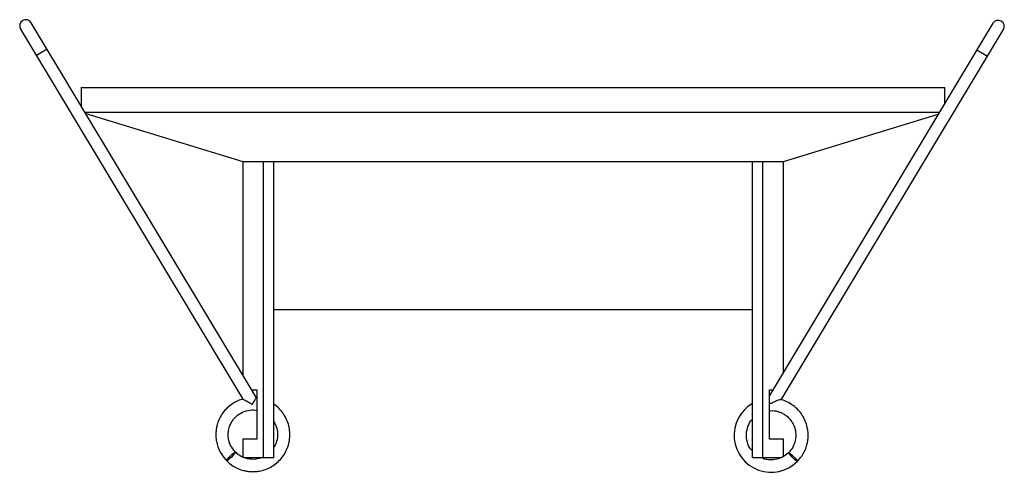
# Paper-space layout '_Izquierda' of a CAD drawing. Header units: millimetres. Extents: x -40 to 39.8, y 7.3 to 44.
import ezdxf

# ---------------------------------------------------------------- set-up
doc = ezdxf.new("R2010")
doc.units = ezdxf.units.MM

psp = doc.layouts.new('_Izquierda')

# ---------------------------------------------------------------- linework, layer by layer
at = {"color": 7, "linetype": 'Continuous', "lineweight": 25}
for p, q in [((-39.922, 43.263), (-21.905, 13.278)), ((-20.801, 13.381), (-39.065, 43.778)), ((38.884, 43.729), (20.769, 13.581)), ((21.724, 13.229), (39.741, 43.214)), ((-37.778, 41.635), (-38.635, 41.12)), ((37.596, 41.586), (38.453, 41.071)), ((-35, 38.531), (-35, 37.013)), ((-35, 38.531), (35, 38.531)), ((35, 37.266), (35, 38.531)), ((-34.71, 36.531), (34.558, 36.531)), ((-34.645, 36.422), (-21.917, 32.531)), ((21.917, 32.531), (34.459, 36.365)), ((-21.917, 32.531), (-21.917, 15.238)), ((-21.917, 32.531), (21.917, 32.531)), ((-20.237, 8.531), (-20.237, 32.531)), ((-19.391, 8.531), (-19.391, 32.531)), ((19.391, 8.531), (19.391, 32.531)), ((20.237, 8.531), (20.237, 32.531)), ((21.917, 15.491), (21.917, 32.531)), ((-19.391, 20.531), (19.391, 20.531)), ((-21.191, 14.031), (-20.769, 14.031)), ((-20.769, 14.031), (-20.769, 10.031)), ((20.769, 14.031), (21.039, 14.031)), ((20.769, 10.031), (20.769, 14.031)), ((-21.178, 12.849), (-21.137, 12.873)), ((-20.769, 13.377), (-20.808, 13.379)), ((-21.917, 10.031), (-21.917, 8.531)), ((-20.769, 10.031), (-21.917, 10.031)), ((21.917, 10.031), (20.769, 10.031)), ((21.917, 8.644), (21.917, 10.031)), ((-19.391, 8.531), (-21.807, 8.531)), ((21.758, 8.531), (19.391, 8.531))]:
    psp.add_line(p, q, dxfattribs=at)
at = {"color": 7, "linetype": 'Continuous', "lineweight": 25, "flags": 128}
for points in [[(-23.215, 8.277), (-23.206, 8.321), (-23.144, 8.413), (-23.038, 8.537), (-22.907, 8.676), (-22.768, 8.808), (-22.644, 8.913), (-22.552, 8.975), (-22.508, 8.985), (-22.518, 8.941), (-22.58, 8.849), (-22.685, 8.725), (-22.817, 8.586), (-22.956, 8.454), (-23.08, 8.349), (-23.171, 8.287), (-23.215, 8.277)], [(23.034, 8.228), (22.99, 8.238), (22.899, 8.3), (22.775, 8.405), (22.636, 8.537), (22.504, 8.676), (22.399, 8.8), (22.337, 8.892), (22.327, 8.936), (22.371, 8.926), (22.462, 8.864), (22.586, 8.759), (22.725, 8.627), (22.857, 8.488), (22.962, 8.364), (23.024, 8.272), (23.034, 8.228)]]:
    psp.add_lwpolyline(points, dxfattribs=at)
at = {"color": 7, "linetype": 'Continuous', "lineweight": 25}
for centre, radius, start, end in [((-39.494, 43.521), 0.5, 31, 211), ((39.312, 43.472), 0.5, 329, 149), ((20.912, 10.345), 2.998, 120.48917, 315.07252)]:
    psp.add_arc(centre, radius, start, end, dxfattribs=at)
for points, knots in [([(-21.897, 13.281), (-22.029, 13.242), (-22.33, 13.153), (-22.762, 12.909), (-23.181, 12.577), (-23.533, 12.172), (-23.804, 11.721), (-23.966, 11.299), (-24.053, 10.926), (-24.098, 10.568), (-24.096, 10.174), (-24.03, 9.729), (-23.884, 9.257), (-23.627, 8.743), (-23.358, 8.438), (-23.215, 8.277)], [0, 0, 0, 0, 0.066099, 0.150535, 0.23621, 0.322075, 0.406629, 0.487345, 0.538395, 0.590198, 0.660518, 0.726575, 0.805522, 0.897251, 1, 1, 1, 1]), ([(-23.215, 8.277), (-23.077, 8.153), (-22.817, 7.919), (-22.385, 7.679), (-21.991, 7.527), (-21.621, 7.438), (-21.272, 7.397), (-20.92, 7.397), (-20.515, 7.444), (-20.06, 7.566), (-19.576, 7.793), (-19.14, 8.102), (-18.763, 8.485), (-18.462, 8.927), (-18.243, 9.415), (-18.114, 9.936), (-18.079, 10.47), (-18.139, 11.002), (-18.292, 11.514), (-18.534, 11.995), (-18.859, 12.417), (-19.15, 12.708), (-19.346, 12.828), (-19.391, 12.856)], [0, 0, 0, 0, 0.055809, 0.105353, 0.147848, 0.183004, 0.219501, 0.253698, 0.288724, 0.342186, 0.395197, 0.448744, 0.502696, 0.556184, 0.609273, 0.663123, 0.716946, 0.769989, 0.823486, 0.877441, 0.930976, 0.984006, 1, 1, 1, 1]), ([(-21.178, 12.849), (-21.178, 12.851), (-21.179, 12.857), (-21.186, 12.868), (-21.221, 12.896), (-21.376, 12.981), (-21.581, 13.092), (-21.78, 13.196), (-21.88, 13.253), (-21.899, 13.272), (-21.905, 13.278)], [0, 0, 0, 0, 0.007868, 0.01573, 0.037145, 0.134806, 0.527848, 0.712001, 0.898029, 1, 1, 1, 1]), ([(-20.808, 13.379), (-20.809, 13.38), (-20.811, 13.385), (-20.846, 13.345), (-20.905, 13.267), (-20.984, 13.15), (-21.058, 13.031), (-21.108, 12.942), (-21.132, 12.899), (-21.136, 12.879), (-21.137, 12.873)], [0, 0, 0, 0, 0.081716, 0.257018, 0.433555, 0.621897, 0.830094, 0.929369, 0.978321, 1, 1, 1, 1]), ([(21.717, 13.237), (21.717, 13.238), (21.714, 13.243), (21.67, 13.235), (21.573, 13.211), (21.378, 13.142), (21.13, 13.045), (20.956, 12.936), (20.868, 12.908), (20.857, 12.908), (20.848, 12.912), (20.828, 12.933), (20.802, 12.979), (20.781, 13.016), (20.769, 13.038)], [0, 0, 0, 0, 0.022491, 0.1037815, 0.2146009, 0.3784279, 0.649363, 0.8486741, 0.8595583, 0.8665879, 0.8736744, 0.8842391, 0.9344137, 1, 1, 1, 1]), ([(23.034, 8.228), (23.158, 8.367), (23.393, 8.627), (23.633, 9.059), (23.785, 9.453), (23.873, 9.822), (23.914, 10.172), (23.914, 10.524), (23.868, 10.929), (23.745, 11.384), (23.519, 11.868), (23.209, 12.304), (22.827, 12.682), (22.383, 12.978), (22.007, 13.163), (21.775, 13.216), (21.715, 13.229)], [0, 0, 0, 0, 0.088907, 0.167832, 0.235528, 0.291533, 0.349675, 0.404153, 0.45995, 0.545118, 0.629566, 0.714869, 0.800816, 0.886025, 0.970598, 1, 1, 1, 1]), ([(-22.508, 8.985), (-22.651, 9.158), (-22.921, 9.486), (-23.092, 10.069), (-23.105, 10.596), (-23.005, 11.037), (-22.847, 11.383), (-22.603, 11.739), (-22.218, 12.093), (-21.648, 12.348), (-21.138, 12.437), (-20.85, 12.368), (-20.769, 12.348)], [0, 0, 0, 0, 0.132741, 0.250886, 0.354549, 0.444421, 0.51851, 0.580179, 0.701461, 0.824126, 0.950389, 1, 1, 1, 1]), ([(20.769, 12.322), (20.848, 12.333), (21.123, 12.374), (21.492, 12.278), (21.844, 12.128), (22.11, 11.963), (22.389, 11.72), (22.663, 11.359), (22.875, 10.862), (22.947, 10.241), (22.821, 9.675), (22.591, 9.233), (22.416, 9.036), (22.327, 8.936)], [0, 0, 0, 0, 0.049678, 0.171092, 0.228209, 0.287364, 0.363375, 0.456412, 0.565777, 0.693791, 0.837495, 0.917069, 1, 1, 1, 1]), ([(-19.391, 11.426), (-19.304, 11.26), (-19.12, 10.911), (-19.067, 10.309), (-19.165, 9.822), (-19.293, 9.512), (-19.367, 9.398), (-19.391, 9.36)], [0, 0, 0, 0, 0.257085, 0.540976, 0.811752, 0.939134, 1, 1, 1, 1]), ([(19.391, 9.085), (19.341, 9.135), (19.148, 9.333), (18.963, 9.802), (18.876, 10.431), (19.017, 11.052), (19.205, 11.47), (19.377, 11.623), (19.391, 11.635)], [0, 0, 0, 0, 0.076016, 0.297843, 0.526177, 0.751973, 0.980485, 1, 1, 1, 1]), ([(-20.421, 8.531), (-20.467, 8.51), (-20.702, 8.403), (-21.207, 8.373), (-21.768, 8.49), (-22.211, 8.72), (-22.408, 8.895), (-22.508, 8.985)], [0, 0, 0, 0, 0.067109, 0.342135, 0.650871, 0.821829, 1, 1, 1, 1]), ([(22.327, 8.936), (22.154, 8.793), (21.826, 8.523), (21.242, 8.351), (20.717, 8.343), (20.339, 8.416), (20.153, 8.506), (20.102, 8.531)], [0, 0, 0, 0, 0.277908, 0.525258, 0.742288, 0.930444, 1, 1, 1, 1])]:
    psp.add_open_spline(points, degree=3, knots=knots, dxfattribs=at)

doc.saveas('drawing.dxf')
